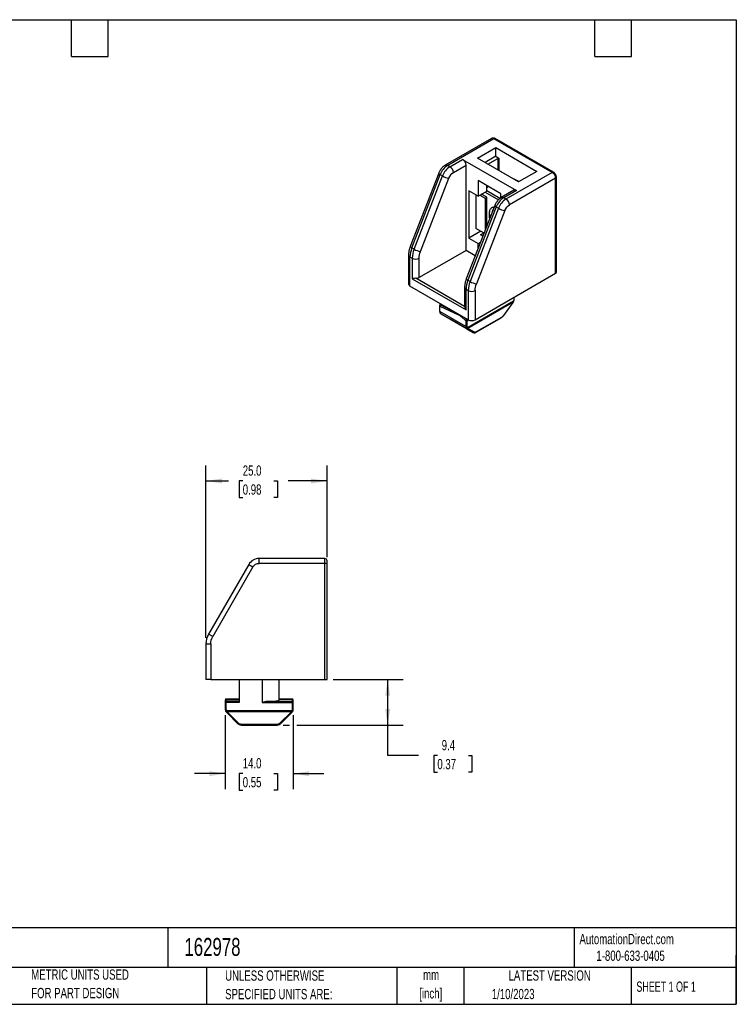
# Model space of a CAD drawing. Header units: millimetres. Extents: x 6 to 273, y 6 to 210.
# Tile 2 of 2: x 125 to 273, y 6 to 210. Entities that reach past the tile are written whole.
import ezdxf

# ---------------------------------------------------------------- set-up
doc = ezdxf.new("R2010")
doc.units = ezdxf.units.MM
doc.layers.add('DIMENSIONS', color=140, linetype='Continuous', lineweight=25)
doc.layers.add('TEXT', color=140, linetype='Continuous', lineweight=25)
doc.styles.add('SLDTEXTSTYLE0', font='TXT', dxfattribs={"width": 0.7})
doc.styles.add('SLDTEXTSTYLE1', font='TXT', dxfattribs={"width": 0.65})
doc.dimstyles.new('SLDDIMSTYLE2', dxfattribs={"dimtxt": 2.158008, "dimasz": 3.302, "dimexe": 0, "dimexo": 0.0625, "dimgap": 0.539502, "dimtad": 0, "dimtih": 1, "dimtoh": 1, "dimrnd": 1e-09, "dimzin": 4, "dimdsep": 46, "dimtxsty": 'SLDTEXTSTYLE0', "dimsah": 1, "dimcen": 0.09, "dimadec": 0, "dimazin": 1, "dimtfac": 1, "dimtofl": 0, "dimtmove": 0, "dimatfit": 3, "dimfxl": 0, "dimfrac": 2, "dimtolj": 1, "dimtzin": 12, "dimarcsym": 0})
doc.dimstyles.new('SLDDIMSTYLE3', dxfattribs={"dimtxt": 2.158008, "dimasz": 3.302, "dimexe": 0, "dimexo": 0.0625, "dimgap": 0.539502, "dimtad": 0, "dimtih": 1, "dimtoh": 1, "dimrnd": 1e-09, "dimzin": 4, "dimdsep": 46, "dimtxsty": 'SLDTEXTSTYLE0', "dimsah": 1, "dimcen": 0.09, "dimadec": 0, "dimazin": 1, "dimtfac": 1, "dimtmove": 0, "dimatfit": 0, "dimfxl": 0, "dimfrac": 2, "dimtolj": 1, "dimtzin": 12, "dimarcsym": 0})
doc.dimstyles.new('SLDDIMSTYLE4', dxfattribs={"dimtxt": 2.158008, "dimasz": 3.302, "dimexe": 0, "dimexo": 0.0625, "dimgap": 0.539502, "dimtad": 0, "dimtih": 1, "dimtoh": 1, "dimrnd": 1e-09, "dimzin": 12, "dimdsep": 46, "dimtxsty": 'SLDTEXTSTYLE0', "dimsah": 1, "dimcen": 0.09, "dimadec": 0, "dimazin": 3, "dimtfac": 1, "dimtofl": 0, "dimtmove": 0, "dimatfit": 3, "dimfxl": 0, "dimfrac": 2, "dimtolj": 1, "dimtzin": 12, "dimarcsym": 0})

# ---------------------------------------------------------------- blocks, each defined once
blk = doc.blocks.new('SW_NOTE_0')
at = {"layer": 'TEXT', "color": 0, "char_height": 2.117, "attachment_point": 2, "style": 'SLDTEXTSTYLE0'}
for s, insert in [('mm', (2.84, 2.73)), ('[inch]', (2.76, -1.09))]:
    blk.add_mtext(s, dxfattribs=dict(at, insert=insert))
blk = doc.blocks.new('SW_NOTE_0_1')
at = {"layer": 'TEXT', "color": 0, "char_height": 2.1167, "attachment_point": 1, "style": 'SLDTEXTSTYLE0'}
for s, insert in [('UNLESS OTHERWISE', (0, 2.73)), ('SPECIFIED UNITS ARE:', (0, -1.09))]:
    blk.add_mtext(s, dxfattribs=dict(at, insert=insert))
blk = doc.blocks.new('SW_NOTE_0_5')
at = {"layer": 'TEXT', "color": 0, "char_height": 2.1167, "attachment_point": 1, "style": 'SLDTEXTSTYLE0'}
for s, insert in [('METRIC UNITS USED', (0, 2.73)), ('FOR PART DESIGN', (0, -1.09))]:
    blk.add_mtext(s, dxfattribs=dict(at, insert=insert))
blk = doc.blocks.new('_D_4')
at = {"layer": 'DIMENSIONS'}
for p, q in [((163.64, 82), (163.64, 117.53)), ((188.64, 98.62), (188.64, 117.53)), ((163.64, 114.35), (168.32, 114.35)), ((171.24, 114.35), (170.52, 114.35)), ((170.52, 114.35), (170.52, 110.92)), ((177.65, 114.35), (178.38, 114.35)), ((178.38, 114.35), (178.38, 110.92)), ((188.64, 114.35), (180.58, 114.35)), ((170.52, 110.92), (171.24, 110.92)), ((178.38, 110.92), (177.65, 110.92))]:
    blk.add_line(p, q, dxfattribs=at)
for points in [[(163.64, 114.35), (166.94, 113.84), (166.94, 114.86)], [(188.64, 114.35), (185.34, 114.86), (185.34, 113.84)]]:
    blk.add_solid(points, dxfattribs=at)
at = {"layer": 'DIMENSIONS', "char_height": 2.117, "attachment_point": 1, "style": 'SLDTEXTSTYLE0'}
for s, insert in [('25.0', (171.24, 117.56)), ('0.98', (171.24, 113.65))]:
    blk.add_mtext(s, dxfattribs=dict(at, insert=insert))
blk = doc.blocks.new('_D_5')
at = {"layer": 'DIMENSIONS'}
for p, q in [((189.91, 73.35), (204.31, 73.35)), ((201.14, 63.95), (201.14, 73.35)), ((179.6, 63.95), (180.88, 63.95)), ((182.4, 63.95), (204.31, 63.95)), ((201.14, 57.68), (201.14, 63.95)), ((207.49, 57.68), (201.14, 57.68)), ((211.38, 57.68), (210.65, 57.68)), ((210.65, 57.68), (210.65, 54.25)), ((217.79, 57.68), (218.52, 57.68)), ((218.52, 57.68), (218.52, 54.25)), ((210.65, 54.25), (211.38, 54.25)), ((218.52, 54.25), (217.79, 54.25))]:
    blk.add_line(p, q, dxfattribs=at)
for points in [[(201.14, 73.35), (200.63, 70.05), (201.65, 70.05)], [(201.14, 63.95), (201.65, 67.26), (200.63, 67.26)]]:
    blk.add_solid(points, dxfattribs=at)
at = {"layer": 'DIMENSIONS', "char_height": 2.117, "attachment_point": 1, "style": 'SLDTEXTSTYLE0'}
for s, insert in [('9.4', (212.28, 60.89)), ('0.37', (211.38, 56.98))]:
    blk.add_mtext(s, dxfattribs=dict(at, insert=insert))
blk = doc.blocks.new('_D_6')
at = {"layer": 'DIMENSIONS'}
for p, q in [((167.64, 66), (167.64, 50.78)), ((181.64, 66), (181.64, 50.78)), ((167.64, 53.95), (161.29, 53.95)), ((171.24, 53.95), (170.52, 53.95)), ((170.52, 53.95), (170.52, 50.52)), ((177.65, 53.95), (178.38, 53.95)), ((178.38, 53.95), (178.38, 50.52)), ((181.64, 53.95), (187.99, 53.95)), ((170.52, 50.52), (171.24, 50.52)), ((178.38, 50.52), (177.65, 50.52))]:
    blk.add_line(p, q, dxfattribs=at)
for points in [[(167.64, 53.95), (164.34, 54.46), (164.34, 53.44)], [(181.64, 53.95), (184.94, 53.44), (184.94, 54.46)]]:
    blk.add_solid(points, dxfattribs=at)
at = {"layer": 'DIMENSIONS', "char_height": 2.117, "attachment_point": 1, "style": 'SLDTEXTSTYLE0'}
for s, insert in [('14.0', (171.24, 57.16)), ('0.55', (171.24, 53.25))]:
    blk.add_mtext(s, dxfattribs=dict(at, insert=insert))

msp = doc.modelspace()

# ---------------------------------------------------------------- linework, layer by layer
for p, q in [((222.56, 185.034), (213.014, 179.523)), ((223.06, 184.985), (213.514, 179.474)), ((235.081, 178.045), (223.06, 184.985)), ((235.331, 178.07), (223.31, 185.009)), ((219.666, 180.984), (223.414, 183.148)), ((223.414, 183.148), (231.899, 178.249)), ((223.414, 181.351), (223.414, 183.148)), ((228.152, 176.086), (219.666, 180.984)), ((223.414, 181.351), (221.222, 180.086)), ((221.823, 179.739), (223.874, 180.923)), ((223.414, 181.351), (224.156, 180.923)), ((223.874, 180.923), (223.874, 178.556)), ((224.156, 178.392), (224.156, 180.923)), ((213.974, 179.209), (213.514, 179.474)), ((213.974, 179.209), (216.59, 180.719)), ((214.681, 177.984), (217.297, 179.494)), ((216.59, 180.719), (227.692, 174.31)), ((217.297, 161.939), (217.297, 179.494)), ((211.664, 177.876), (205.795, 162.752)), ((206.115, 162.445), (211.984, 177.57)), ((206.575, 162.179), (212.443, 177.304)), ((207.894, 161.716), (213.763, 176.841)), ((211.984, 177.57), (212.443, 177.304)), ((235.081, 178.045), (225.535, 172.535)), ((235.788, 176.821), (226.242, 171.31)), ((231.899, 178.249), (228.152, 176.086)), ((235.788, 157.224), (235.788, 176.821)), ((235.935, 157.428), (235.935, 177.025)), ((224.475, 173.636), (219.808, 176.33)), ((219.808, 176.33), (219.808, 173.146)), ((221.575, 174.166), (221.575, 175.31)), ((221.821, 175.168), (221.575, 175.026)), ((221.575, 174.942), (221.894, 175.126)), ((221.682, 175.088), (221.682, 175.249)), ((227.147, 176.682), (227.144, 176.667)), ((219.808, 173.146), (217.898, 174.248)), ((217.898, 174.248), (217.898, 164.45)), ((219.313, 173.432), (219.313, 166.491)), ((219.808, 173.146), (221.575, 174.166)), ((220.161, 173.35), (221.222, 172.737)), ((221.575, 172.942), (220.515, 173.554)), ((220.689, 173.655), (220.689, 173.453)), ((220.762, 173.411), (220.762, 173.697)), ((221.222, 172.737), (221.575, 172.942)), ((221.222, 172.737), (221.222, 166.04)), ((221.257, 173.983), (224, 172.399)), ((224.277, 172.647), (221.575, 174.207)), ((221.575, 166.951), (221.575, 172.942)), ((224.475, 172.788), (224.475, 173.636)), ((227.192, 174.36), (224.576, 172.849)), ((227.692, 174.31), (225.076, 172.8)), ((225.535, 172.535), (225.076, 172.8)), ((223.225, 171.202), (217.356, 156.077)), ((223.545, 170.895), (217.676, 155.77)), ((223.545, 170.895), (224.004, 170.63)), ((224.004, 170.63), (218.136, 155.505)), ((225.324, 170.167), (219.455, 155.042)), ((222.182, 168.515), (222.134, 168.647)), ((220.374, 165.878), (217.898, 164.45)), ((221.015, 165.508), (219.313, 166.491)), ((220.267, 165.123), (220.975, 165.531)), ((220.757, 164.841), (220.267, 165.123)), ((217.898, 164.45), (219.808, 163.347)), ((219.808, 163.347), (220.284, 163.622)), ((219.808, 162.449), (219.808, 163.347)), ((205.443, 161.001), (205.443, 154.978)), ((205.736, 154.57), (205.736, 160.593)), ((205.736, 160.593), (206.196, 160.327)), ((206.575, 162.179), (206.115, 162.445)), ((217.297, 161.939), (207.61, 156.346)), ((219.204, 160.838), (217.297, 161.939)), ((219.835, 162.465), (219.808, 162.449)), ((219.82, 162.427), (219.808, 162.449)), ((206.196, 160.327), (206.196, 156.101)), ((207.61, 156.346), (207.61, 160.327)), ((219.171, 147.631), (235.788, 157.224)), ((217.757, 147.631), (205.736, 154.57)), ((206.196, 156.101), (217.297, 149.692)), ((217.005, 150.351), (206.913, 156.177)), ((218.136, 155.505), (217.676, 155.77)), ((217.005, 154.327), (217.005, 150.344)), ((217.297, 153.919), (217.757, 153.653)), ((217.297, 149.692), (217.297, 153.919)), ((217.757, 153.653), (217.757, 147.631)), ((219.171, 153.653), (219.171, 147.631)), ((211.83, 150.542), (211.83, 149.397)), ((211.888, 149.315), (211.888, 150.46)), ((211.888, 150.46), (215.882, 148.544)), ((212.172, 150.855), (211.93, 150.715)), ((212.219, 150.828), (212.018, 150.711)), ((212.018, 150.711), (214.404, 149.567)), ((227.112, 151.469), (217.594, 145.975)), ((217.64, 145.871), (227.045, 151.301)), ((226.973, 151.192), (225.048, 148.525)), ((225.071, 148.516), (226.996, 151.184)), ((226.995, 151.183), (227.076, 151.305)), ((227.076, 151.305), (227.161, 151.49)), ((227.162, 152.243), (227.162, 151.764)), ((227.22, 151.846), (227.22, 152.277)), ((217.262, 146.213), (211.888, 149.315)), ((211.912, 149.052), (212, 148.934)), ((212.096, 148.86), (212.116, 148.845)), ((212.116, 148.845), (217.448, 145.767)), ((214.041, 147.734), (212.116, 148.845)), ((218.796, 144.989), (214.041, 147.734)), ((216.346, 148.223), (217.262, 147.385)), ((216.816, 148.174), (217.443, 147.601)), ((217.262, 147.385), (217.262, 146.213)), ((217.626, 147.706), (217.443, 147.601)), ((217.545, 147.385), (217.872, 147.574)), ((217.545, 146.213), (217.545, 147.385)), ((219.366, 145.045), (224.58, 148.055)), ((224.619, 148.119), (219.406, 145.11)), ((217.448, 145.767), (218.796, 144.989)), ((219.035, 145.053), (217.687, 145.832)), ((218.847, 144.972), (218.796, 144.989)), ((174.642, 97.353), (174.642, 98.353)), ((188.142, 98.353), (174.642, 98.353)), ((188.142, 97.353), (188.142, 98.353)), ((172.477, 97.103), (164.178, 82.728)), ((173.343, 96.603), (165.044, 82.228)), ((172.477, 97.103), (173.343, 96.603)), ((188.142, 97.353), (174.642, 97.353)), ((188.142, 73.353), (188.142, 97.353)), ((188.642, 97.353), (188.142, 97.353)), ((188.642, 73.353), (188.642, 97.353)), ((165.044, 82.228), (164.178, 82.728)), ((163.642, 80.728), (163.642, 73.353)), ((163.642, 80.728), (164.642, 80.728)), ((164.642, 80.728), (164.642, 73.353)), ((164.642, 73.353), (163.642, 73.353)), ((164.642, 73.353), (188.142, 73.353)), ((170.542, 68.703), (170.542, 73.353)), ((175.242, 73.353), (175.242, 68.669)), ((178.742, 69.149), (178.742, 73.353)), ((188.142, 73.353), (188.642, 73.353)), ((167.642, 69.146), (167.642, 69.145)), ((170.542, 69.353), (167.842, 69.353)), ((167.842, 69.353), (167.842, 69.273)), ((167.842, 69.273), (167.842, 68.895)), ((170.542, 69.273), (167.842, 69.273)), ((181.442, 69.353), (178.742, 69.353)), ((178.742, 69.346), (181.442, 69.346)), ((181.442, 69.346), (181.442, 69.353)), ((181.442, 69.346), (181.442, 68.868)), ((181.642, 68.669), (181.642, 69.146)), ((167.642, 69.081), (167.642, 68.703)), ((167.842, 68.703), (167.642, 68.703)), ((167.642, 68.703), (167.642, 67.267)), ((167.642, 67.267), (167.842, 67.267)), ((167.842, 68.895), (167.842, 68.703)), ((170.542, 68.895), (167.842, 68.895)), ((167.842, 67.267), (167.842, 68.703)), ((167.842, 68.703), (170.542, 68.703)), ((175.242, 68.669), (181.442, 68.669)), ((181.442, 68.868), (176.36, 68.868)), ((181.442, 68.669), (181.442, 68.868)), ((181.442, 68.669), (181.442, 67.267)), ((181.642, 68.669), (181.442, 68.669)), ((181.442, 67.267), (181.642, 67.267)), ((181.642, 67.267), (181.642, 68.669)), ((167.729, 66.859), (167.912, 66.94)), ((181.372, 66.94), (167.912, 66.94)), ((167.935, 66.56), (170.249, 64.246)), ((167.992, 66.767), (181.293, 66.767)), ((170.39, 64.353), (168.076, 66.667)), ((181.208, 66.667), (178.894, 64.353)), ((179.036, 64.246), (181.349, 66.56)), ((181.372, 66.94), (181.555, 66.859)), ((178.328, 64.119), (170.956, 64.119)), ((170.956, 63.953), (170.956, 64.119)), ((170.956, 63.953), (178.328, 63.953)), ((178.328, 63.953), (178.328, 64.119))]:
    msp.add_line(p, q)
at = {"flags": 128}
for points in [[(206.115, 162.445), (205.989, 162.523), (205.891, 162.597), (205.826, 162.662), (205.795, 162.717), (205.795, 162.752)], [(217.676, 155.77), (217.55, 155.849), (217.452, 155.922), (217.387, 155.988), (217.356, 156.043), (217.356, 156.077)], [(227.112, 151.469), (227.135, 151.472), (227.151, 151.478), (227.16, 151.487), (227.162, 151.499), (227.157, 151.512), (227.144, 151.527), (227.125, 151.543), (227.1, 151.559)], [(212, 148.934), (212.007, 148.926), (212.029, 148.911)]]:
    msp.add_lwpolyline(points, dxfattribs=at)
for centre, radius, start, end in [((222.767, 184.576), 0.503, 54.38242, 114.30712), ((223.207, 184.78), 0.251, 65.69288, 125.61758), ((224.015, 180.65), 0.307, 62.60967, 117.39033), ((215.589, 176.239), 3.843, 122.66893, 159.74192), ((216.048, 175.974), 3.843, 122.66893, 159.74192), ((213.224, 179.093), 0.479, 52.73937, 116.02854), ((213.146, 177.914), 1.537, 2.60548, 57.39452), ((215.762, 179.424), 1.537, 2.60548, 57.39452), ((212.139, 178.052), 0.507, 200.26329, 252.1043), ((214.345, 180.613), 3.816, 240.10954, 261.22207), ((235.226, 177.854), 0.24, 64.02445, 127.25531), ((234.253, 176.751), 1.537, 2.60548, 57.39452), ((235.689, 177.046), 0.246, 293.68872, 355.06969), ((226.176, 173.815), 3.025, 48.86939, 72.42861), ((227.129, 169.582), 3.817, 122.53844, 159.87242), ((224.785, 172.418), 0.479, 52.73937, 116.02854), ((227.399, 173.901), 0.503, 54.38242, 114.30712), ((223.701, 171.378), 0.507, 200.26329, 252.1043), ((227.588, 169.317), 3.817, 122.53844, 159.87242), ((224.707, 171.24), 1.537, 2.60548, 57.39452), ((225.906, 173.939), 3.816, 240.10954, 261.22207), ((205.934, 161.044), 0.493, 184.91346, 246.31282), ((210.943, 160.492), 5.208, 157.97884, 178.89185), ((211.402, 160.227), 5.208, 157.97884, 178.89185), ((208.477, 165.488), 3.816, 240.10954, 261.22207), ((206.903, 161.692), 1.537, 242.60967, 297.39033), ((235.685, 157.453), 0.251, 294.37466, 354.3052), ((205.944, 155.028), 0.503, 185.6948, 245.62534), ((206.933, 157.615), 1.438, 269.19214, 298.07106), ((222.504, 153.818), 5.208, 157.97884, 178.89185), ((222.964, 153.553), 5.208, 157.97884, 178.89185), ((220.038, 158.814), 3.816, 240.10954, 261.22207), ((217.483, 154.361), 0.479, 183.99062, 247.26756), ((218.464, 155.018), 1.537, 242.60967, 297.39033), ((211.93, 150.552), 0.101, 185.7319, 245.62211), ((212.175, 150.471), 0.287, 123.23009, 182.22986), ((211.97, 150.631), 0.0933, 59.46354, 115.89654), ((226.995, 151.217), 0.0334, 228.76254, 271.55308), ((227.057, 151.33), 0.0311, 247.22786, 307.96617), ((227.12, 151.856), 0.101, 294.37466, 354.3052), ((211.93, 149.407), 0.101, 185.6948, 245.62534), ((212.026, 149.133), 0.139, 129.70251, 236.63196), ((212.557, 149.298), 0.669, 178.55374, 204.83536), ((216.168, 148.554), 0.286, 151.10301, 182.0282), ((216.725, 148.083), 0.404, 132.05541, 159.72594), ((225.07, 148.55), 0.0334, 228.76254, 271.55308), ((217.663, 147.232), 0.429, 120.84698, 159.10769), ((217.404, 147.658), 0.307, 242.60967, 297.39033), ((217.232, 147.369), 0.313, 2.93029, 47.63927), ((218.464, 148.995), 1.537, 242.60967, 297.39033), ((224.533, 148.128), 0.0864, 302.73692, 354.54102), ((217.404, 146.486), 0.307, 242.60967, 297.39033), ((217.931, 146.196), 0.669, 178.55374, 204.83536), ((217.419, 146.125), 0.231, 245.54118, 319.29976), ((217.481, 145.998), 0.203, 241.86853, 321.5423), ((217.532, 145.933), 0.186, 243.26283, 326.88611), ((218.879, 145.155), 0.186, 243.26283, 326.88611), ((219.32, 145.118), 0.0864, 302.86472, 354.53306), ((174.642, 95.853), 2.5, 90, 150), ((188.142, 97.853), 0.5, 0, 90), ((167.642, 80.728), 4, 150, 180), ((167.842, 69.153), 0.2, 90, 180), ((167.838, 69.077), 0.196, 88.85472, 178.807), ((181.442, 69.153), 0.2, 0, 90), ((181.443, 69.146), 0.2, 0.10215, 90.10178), ((167.838, 68.699), 0.196, 88.85472, 178.807), ((168.642, 67.267), 1, 180, 204.10475), ((181.443, 68.669), 0.2, 0.10215, 90.10178), ((180.642, 67.267), 1, 335.89525, 0), ((167.768, 67.009), 0.329, 280.63674, 312.69962), ((167.796, 66.892), 0.36, 292.77698, 321.2866), ((181.489, 66.892), 0.36, 218.7134, 247.22302), ((181.516, 67.009), 0.329, 227.30038, 259.36326), ((170.11, 64.578), 0.36, 292.77698, 321.2866), ((179.175, 64.578), 0.36, 218.7134, 247.22302)]:
    msp.add_arc(centre, radius, start, end)
msp.add_ellipse((175.242, 69.149), major_axis=(3.5, 0), ratio=0.0845219, start_param=5.0373292, end_param=6.2831853)
for points, knots in [([(223.31, 185.008), (223.281, 185.024), (223.213, 185.062), (223.1, 185.101), (222.972, 185.125), (222.84, 185.126), (222.71, 185.101), (222.615, 185.069), (222.57, 185.038), (222.562, 185.033)], [0, 0, 0, 0, 0.1267949, 0.2919883, 0.4583342, 0.6250905, 0.7929073, 0.9631088, 1, 1, 1, 1]), ([(213.015, 179.521), (212.98, 179.501), (212.878, 179.444), (212.72, 179.328), (212.542, 179.179), (212.383, 179.022), (212.248, 178.869), (212.137, 178.729), (212.02, 178.566), (211.946, 178.444), (211.898, 178.366)], [0, 0, 0, 0, 0.0779795, 0.2273673, 0.3730414, 0.5126917, 0.6395781, 0.7442521, 0.8369045, 1, 1, 1, 1]), ([(211.898, 178.366), (211.853, 178.283), (211.79, 178.167), (211.714, 178.003), (211.683, 177.923), (211.664, 177.876)], [0, 0, 0, 0, 0.519217, 0.7241281, 1, 1, 1, 1]), ([(235.764, 177.623), (235.733, 177.673), (235.689, 177.743), (235.613, 177.836), (235.544, 177.91), (235.455, 177.988), (235.383, 178.042), (235.339, 178.064), (235.331, 178.069)], [0, 0, 0, 0, 0.2740952, 0.3835823, 0.5652588, 0.752977, 0.9546791, 1, 1, 1, 1]), ([(235.933, 177.025), (235.934, 177.032), (235.937, 177.085), (235.924, 177.183), (235.899, 177.303), (235.866, 177.408), (235.824, 177.512), (235.786, 177.583), (235.764, 177.623)], [0, 0, 0, 0, 0.0357634, 0.2647729, 0.474441, 0.6261824, 0.7862065, 1, 1, 1, 1]), ([(224.577, 172.847), (224.542, 172.827), (224.439, 172.77), (224.281, 172.654), (224.103, 172.505), (223.944, 172.348), (223.809, 172.195), (223.698, 172.054), (223.581, 171.892), (223.507, 171.769), (223.46, 171.691)], [0, 0, 0, 0, 0.0779795, 0.2273673, 0.3730414, 0.5126917, 0.6395781, 0.7442521, 0.8369045, 1, 1, 1, 1]), ([(223.09, 170.855), (223.039, 170.855), (222.896, 170.856), (222.69, 170.783), (222.472, 170.646), (222.292, 170.443), (222.152, 170.179), (222.064, 169.858), (222.03, 169.488), (222.048, 169.082), (222.106, 168.792), (222.134, 168.647)], [0, 0, 0, 0, 0.0608603, 0.1713057, 0.2818017, 0.398142, 0.5144827, 0.634249, 0.7540558, 0.877028, 1, 1, 1, 1]), ([(223.46, 171.691), (223.414, 171.609), (223.351, 171.493), (223.276, 171.329), (223.244, 171.248), (223.226, 171.202)], [0, 0, 0, 0, 0.51921701, 0.7241281, 1, 1, 1, 1]), ([(222.134, 170.07), (222.119, 169.944), (222.088, 169.687), (222.12, 169.224), (222.167, 168.871), (222.232, 168.669), (222.236, 168.655)], [0, 0, 0, 0, 0.2910887, 0.5974037, 0.9710777, 1, 1, 1, 1]), ([(222.743, 169.961), (222.764, 170.053), (222.809, 170.251), (222.89, 170.441), (222.957, 170.523), (222.965, 170.533)], [0, 0, 0, 0, 0.43062, 0.9283416, 1, 1, 1, 1]), ([(205.796, 162.752), (205.794, 162.747), (205.759, 162.663), (205.702, 162.496), (205.624, 162.248), (205.559, 161.992), (205.506, 161.731), (205.468, 161.466), (205.446, 161.222), (205.445, 161.069), (205.445, 161.002)], [0, 0, 0, 0, 0.008686, 0.1434646, 0.2839391, 0.428857, 0.577244, 0.7284321, 0.881916, 1, 1, 1, 1]), ([(206.913, 156.177), (206.768, 156.176), (206.631, 156.155), (206.39, 156.121), (206.284, 156.106), (206.196, 156.101)], [0, 0, 0, 0, 0.5, 0.5, 1, 1, 1, 1]), ([(217.357, 156.078), (217.355, 156.073), (217.321, 155.989), (217.263, 155.822), (217.185, 155.574), (217.12, 155.318), (217.067, 155.057), (217.029, 154.792), (217.007, 154.548), (217.007, 154.394), (217.006, 154.327)], [0, 0, 0, 0, 0.00868485, 0.14344489, 0.28389999, 0.42879794, 0.57716461, 0.72833189, 0.88179464, 1, 1, 1, 1]), ([(211.856, 150.642), (211.845, 150.617), (211.83, 150.585), (211.83, 150.55), (211.83, 150.542)], [0, 0, 0, 0, 0.7566293, 1, 1, 1, 1]), ([(211.93, 150.714), (211.928, 150.714), (211.911, 150.707), (211.885, 150.682), (211.866, 150.655), (211.856, 150.642)], [0, 0, 0, 0, 0.0444417, 0.5197778, 1, 1, 1, 1]), ([(227.045, 151.301), (227.059, 151.328), (227.086, 151.383), (227.104, 151.44), (227.112, 151.469)], [0, 0, 0, 0, 0.4995922, 1, 1, 1, 1]), ([(211.95, 149.017), (211.96, 148.999), (211.981, 148.961), (212.013, 148.928), (212.029, 148.911)], [0, 0, 0, 0, 0.4849866, 1, 1, 1, 1]), ([(217.005, 150.351), (217.003, 150.268), (217.033, 150.15), (217.136, 149.917), (217.209, 149.8), (217.297, 149.692)], [0, 0, 0, 0, 0.5, 0.5, 1, 1, 1, 1]), ([(224.58, 148.055), (224.659, 148.109), (224.785, 148.193), (224.951, 148.36), (225.03, 148.463), (225.071, 148.516)], [0, 0, 0, 0, 0.4530726, 0.714381, 1, 1, 1, 1]), ([(217.386, 145.819), (217.374, 145.833), (217.353, 145.86), (217.333, 145.897), (217.324, 145.915)], [0, 0, 0, 0, 0.51501342, 1, 1, 1, 1]), ([(217.594, 145.975), (217.602, 145.955), (217.617, 145.916), (217.632, 145.886), (217.64, 145.871)], [0, 0, 0, 0, 0.5004078, 1, 1, 1, 1]), ([(218.841, 144.969), (218.879, 144.957), (218.957, 144.932), (219.087, 144.938), (219.226, 144.972), (219.319, 145.021), (219.367, 145.045)], [0, 0, 0, 0, 0.2289565, 0.4728883, 0.7298438, 1, 1, 1, 1]), ([(176.36, 68.868), (176.176, 68.863), (175.99, 68.833), (175.617, 68.759), (175.43, 68.714), (175.242, 68.669)], [0, 0, 0, 0, 0.5, 0.5, 1, 1, 1, 1]), ([(167.829, 66.685), (167.81, 66.713), (167.772, 66.769), (167.743, 66.829), (167.729, 66.859)], [0, 0, 0, 0, 0.51501342, 1, 1, 1, 1]), ([(167.912, 66.94), (167.923, 66.91), (167.946, 66.85), (167.977, 66.794), (167.992, 66.767)], [0, 0, 0, 0, 0.5004078, 1, 1, 1, 1]), ([(181.293, 66.767), (181.308, 66.794), (181.338, 66.85), (181.361, 66.91), (181.372, 66.94)], [0, 0, 0, 0, 0.4995922, 1, 1, 1, 1]), ([(181.555, 66.859), (181.541, 66.829), (181.512, 66.769), (181.475, 66.713), (181.455, 66.685)], [0, 0, 0, 0, 0.4849866, 1, 1, 1, 1]), ([(170.956, 63.953), (170.925, 63.954), (170.862, 63.956), (170.768, 63.97), (170.674, 63.992), (170.582, 64.024), (170.492, 64.065), (170.406, 64.116), (170.323, 64.176), (170.274, 64.223), (170.249, 64.246)], [0, 0, 0, 0, 0.1188027, 0.2393355, 0.3616199, 0.4856761, 0.6115239, 0.739182, 0.8686682, 1, 1, 1, 1]), ([(179.036, 64.246), (179.011, 64.223), (178.961, 64.176), (178.879, 64.116), (178.792, 64.065), (178.702, 64.024), (178.61, 63.992), (178.516, 63.97), (178.422, 63.956), (178.36, 63.954), (178.328, 63.953)], [0, 0, 0, 0, 0.1313318, 0.260818, 0.3884761, 0.5143239, 0.6383801, 0.7606645, 0.8811973, 1, 1, 1, 1])]:
    msp.add_open_spline(points, degree=3, knots=knots)
for points in [[(213.763, 176.841), (213.952, 177.329), (214.302, 177.765), (214.681, 177.984)], [(225.324, 170.167), (225.513, 170.655), (225.863, 171.091), (226.242, 171.31)], [(207.61, 160.327), (207.61, 160.757), (207.708, 161.236), (207.894, 161.716)], [(219.171, 153.653), (219.171, 154.083), (219.269, 154.562), (219.455, 155.042)], [(227.045, 151.301), (227.023, 151.264), (226.998, 151.228), (226.973, 151.192)], [(227.162, 151.764), (227.162, 151.672), (227.145, 151.572), (227.112, 151.469)], [(212.116, 148.845), (212.085, 148.863), (212.056, 148.885), (212.029, 148.911)], [(215.882, 148.544), (216.038, 148.469), (216.195, 148.36), (216.346, 148.223)], [(225.048, 148.525), (224.924, 148.353), (224.768, 148.205), (224.619, 148.119)], [(217.448, 145.767), (217.425, 145.781), (217.404, 145.798), (217.386, 145.819)], [(217.594, 145.975), (217.562, 146.04), (217.545, 146.121), (217.545, 146.213)], [(217.687, 145.832), (217.669, 145.842), (217.653, 145.855), (217.64, 145.871)], [(219.406, 145.11), (219.257, 145.024), (219.122, 145.003), (219.035, 145.053)], [(188.642, 97.353), (188.642, 97.629), (188.642, 97.853), (188.642, 97.853)], [(173.343, 96.603), (173.611, 97.067), (174.106, 97.353), (174.642, 97.353)], [(164.642, 80.728), (164.642, 81.255), (164.781, 81.772), (165.044, 82.228)], [(167.912, 66.94), (167.866, 67.043), (167.842, 67.154), (167.842, 67.267)], [(181.442, 67.267), (181.442, 67.154), (181.418, 67.043), (181.372, 66.94)], [(167.935, 66.56), (167.896, 66.599), (167.861, 66.64), (167.829, 66.685)], [(168.076, 66.667), (168.046, 66.697), (168.017, 66.731), (167.992, 66.767)], [(181.293, 66.767), (181.267, 66.731), (181.239, 66.697), (181.208, 66.667)], [(181.349, 66.56), (181.388, 66.599), (181.423, 66.64), (181.455, 66.685)], [(170.956, 64.119), (170.745, 64.119), (170.539, 64.204), (170.39, 64.353)], [(178.894, 64.353), (178.745, 64.204), (178.539, 64.119), (178.328, 64.119)]]:
    msp.add_open_spline(points, degree=3)
at = {"layer": 'TEXT'}
for p, q in [((6.35, 209.55), (273.05, 209.55)), ((135.89, 201.93), (135.89, 209.55)), ((143.51, 201.93), (143.51, 209.55)), ((243.84, 201.93), (243.84, 209.55)), ((251.46, 201.93), (251.46, 209.55)), ((273.05, 209.55), (273.05, 6.35)), ((135.89, 201.93), (143.51, 201.93)), ((243.84, 201.93), (251.46, 201.93)), ((273.05, 22.126), (6.35, 22.126)), ((155.759, 22.126), (155.759, 13.97)), ((239.575, 22.126), (239.575, 13.97)), ((273.05, 6.35), (273.05, 16.51)), ((273.05, 13.97), (6.35, 13.97)), ((163.78, 13.97), (163.78, 6.35)), ((203.024, 13.97), (203.024, 6.35)), ((216.812, 13.97), (216.812, 6.35)), ((251.349, 13.97), (251.349, 6.35)), ((6.35, 6.35), (273.05, 6.35))]:
    msp.add_line(p, q, dxfattribs=at)

# ---------------------------------------------------------------- block references
for name, p in [('SW_NOTE_0_5', (127.604, 10.822)), ('SW_NOTE_0_1', (167.608, 10.606)), ('SW_NOTE_0', (207.255, 10.756))]:
    msp.add_blockref(name, p, dxfattribs=at)

# ---------------------------------------------------------------- texts
for s, insert, char_height, attachment_point, style in [('AutomationDirect.com', (240.695, 20.877), 2.11667, 1, 'SLDTEXTSTYLE0'), ('162978', (159.208, 20.05), 3.7042, 1, 'SLDTEXTSTYLE0'), ('1-800-633-0405', (244.192, 17.437), 2.11667, 1, 'SLDTEXTSTYLE0'), ('LATEST VERSION', (234.552, 13.364), 2.11667, 2, 'SLDTEXTSTYLE0'), ('SHEET 1 OF 1', (252.441, 11.051), 2.11667, 1, 'SLDTEXTSTYLE1'), ('1/10/2023', (222.613, 9.532), 2.1167, 1, 'SLDTEXTSTYLE0')]:
    msp.add_mtext(s, dxfattribs=dict(at, insert=insert, char_height=char_height, attachment_point=attachment_point, style=style))

# ---------------------------------------------------------------- dimensions: what is measured, and where the dimension line sits
at = {"layer": 'DIMENSIONS'}
dim = msp.add_linear_dim(base=(188.642, 114.353), p1=(163.642, 80.728), p2=(188.642, 97.353), dimstyle='SLDDIMSTYLE2', dxfattribs=at)
dim.commit()
dim.dimension.update_dxf_attribs({"geometry": '_D_4', "text_midpoint": (174.447, 114.353), "dimtype": 160})
for base, p1, p2, angle, dimstyle, picture, middle in [((201.138, 73.353), (178.328, 63.953), (188.642, 73.353), 90, 'SLDDIMSTYLE4', '_D_5', (201.138, 57.677)), ((181.642, 53.951), (167.642, 67.267), (181.642, 67.267), 0, 'SLDDIMSTYLE3', '_D_6', (174.447, 53.951))]:
    dim = msp.add_linear_dim(base=base, p1=p1, p2=p2, angle=angle, dimstyle=dimstyle, dxfattribs=at)
    dim.commit()
    dim.dimension.update_dxf_attribs({"geometry": picture, "text_midpoint": middle, "dimtype": 160})

doc.saveas('drawing.dxf')
